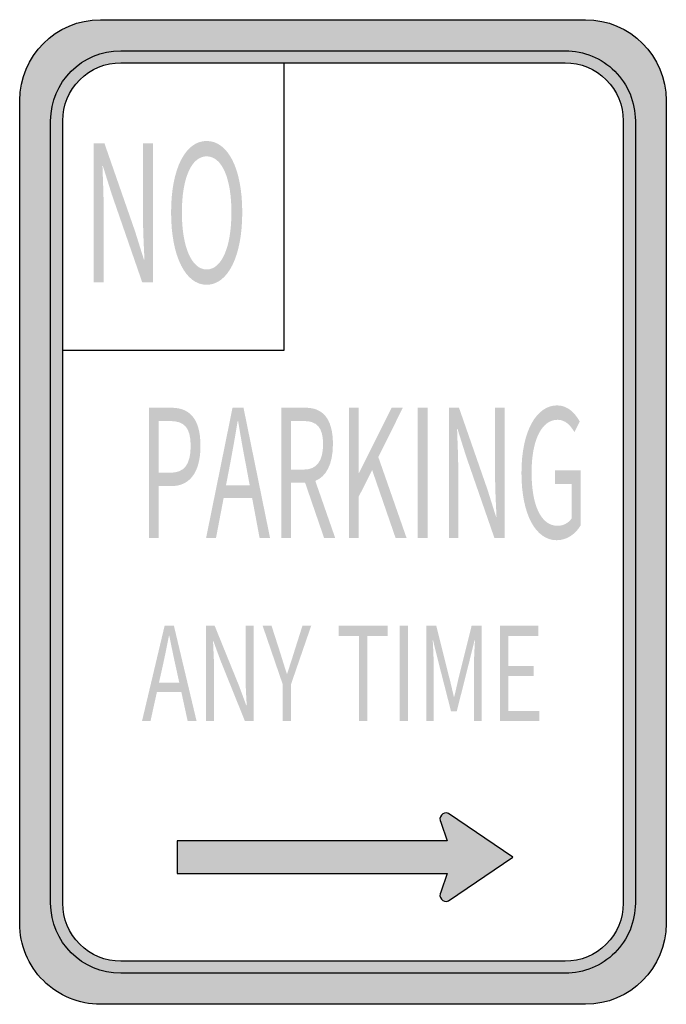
# Model space of a CAD drawing. Header units: inches. Extents: x -5.9 to 5.9, y -9 to 9.
import ezdxf

# ---------------------------------------------------------------- set-up
doc = ezdxf.new("R2010")
doc.units = ezdxf.units.IN
doc.header["$MEASUREMENT"] = 0

msp = doc.modelspace()

# ---------------------------------------------------------------- hatches: boundary and pattern name
h = msp.add_hatch(color=7)
edge = h.paths.add_edge_path()
edge.add_spline(control_points=[(-5.911, 7.522), (-5.911, 8.338), (-5.25, 9), (-4.434, 9)], knot_values=[0, 0, 0, 0, 1, 1, 1, 1], degree=3, periodic=0)
edge.add_line((-4.434, 9), (4.434, 9))
edge.add_spline(control_points=[(4.434, 9), (5.25, 9), (5.911, 8.338), (5.911, 7.522)], knot_values=[0, 0, 0, 0, 1, 1, 1, 1], degree=3, periodic=0)
edge.add_line((5.911, 7.522), (5.911, -7.522))
edge.add_spline(control_points=[(5.911, -7.522), (5.911, -8.338), (5.25, -9), (4.434, -9)], knot_values=[0, 0, 0, 0, 1, 1, 1, 1], degree=3, periodic=0)
edge.add_line((4.434, -9), (-4.434, -9))
edge.add_spline(control_points=[(-4.434, -9), (-4.825, -9), (-5.201, -8.844), (-5.479, -8.567), (-5.756, -8.29), (-5.911, -7.914), (-5.911, -7.522)], knot_values=[0, 0, 0, 0, 1, 1, 1, 2, 2, 2, 2], degree=3, periodic=0)
edge.add_line((-5.911, -7.522), (-5.911, 7.522))
edge = h.paths.add_edge_path(flags=0)
edge.add_spline(control_points=[(4.064, 8.212), (4.345, 8.212), (4.614, 8.1), (4.813, 7.902), (5.012, 7.703), (5.123, 7.434), (5.123, 7.153)], knot_values=[0, 0, 0, 0, 1, 1, 1, 2, 2, 2, 2], degree=3, periodic=0)
edge.add_line((5.123, 7.153), (5.123, -7.153))
edge.add_spline(control_points=[(5.123, -7.153), (5.123, -7.434), (5.012, -7.703), (4.813, -7.902), (4.614, -8.1), (4.345, -8.212), (4.064, -8.212)], knot_values=[0, 0, 0, 0, 1, 1, 1, 2, 2, 2, 2], degree=3, periodic=0)
edge.add_line((4.064, -8.212), (-4.064, -8.212))
edge.add_spline(control_points=[(-4.064, -8.212), (-4.345, -8.212), (-4.614, -8.1), (-4.813, -7.902), (-5.012, -7.703), (-5.123, -7.434), (-5.123, -7.153)], knot_values=[0, 0, 0, 0, 1, 1, 1, 2, 2, 2, 2], degree=3, periodic=0)
edge.add_line((-5.123, -7.153), (-5.123, 7.153))
edge.add_spline(control_points=[(-5.123, 7.153), (-5.123, 7.434), (-5.012, 7.703), (-4.813, 7.902), (-4.614, 8.1), (-4.345, 8.212), (-4.064, 8.212)], knot_values=[0, 0, 0, 0, 1, 1, 1, 2, 2, 2, 2], degree=3, periodic=0)
edge.add_line((-4.064, 8.212), (4.064, 8.212))
h = msp.add_hatch(color=7)
edge = h.paths.add_edge_path()
edge.add_spline(control_points=[(-4.064, 8.433), (-4.771, 8.433), (-5.345, 7.86), (-5.345, 7.153)], knot_values=[0, 0, 0, 0, 1, 1, 1, 1], degree=3, periodic=0)
edge.add_line((-5.345, 7.153), (-5.345, -7.153))
edge.add_spline(control_points=[(-5.345, -7.153), (-5.345, -7.492), (-5.21, -7.818), (-4.97, -8.058), (-4.73, -8.299), (-4.404, -8.433), (-4.064, -8.433)], knot_values=[0, 0, 0, 0, 1, 1, 1, 2, 2, 2, 2], degree=3, periodic=0)
edge.add_line((-4.064, -8.433), (4.064, -8.433))
edge.add_spline(control_points=[(4.064, -8.433), (4.771, -8.433), (5.345, -7.86), (5.345, -7.153)], knot_values=[0, 0, 0, 0, 1, 1, 1, 1], degree=3, periodic=0)
edge.add_line((5.345, -7.153), (5.345, 7.153))
edge.add_spline(control_points=[(5.345, 7.153), (5.345, 7.86), (4.771, 8.433), (4.064, 8.433)], knot_values=[0, 0, 0, 0, 1, 1, 1, 1], degree=3, periodic=0)
edge.add_line((4.064, 8.433), (-4.064, 8.433))
edge = h.paths.add_edge_path(flags=0)
edge.add_spline(control_points=[(-4.064, 8.212), (-4.345, 8.212), (-4.614, 8.1), (-4.813, 7.902), (-5.012, 7.703), (-5.123, 7.434), (-5.123, 7.153)], knot_values=[0, 0, 0, 0, 1, 1, 1, 2, 2, 2, 2], degree=3, periodic=0)
edge.add_line((-5.123, 7.153), (-5.123, -7.153))
edge.add_spline(control_points=[(-5.123, -7.153), (-5.123, -7.434), (-5.012, -7.703), (-4.813, -7.902), (-4.614, -8.1), (-4.345, -8.212), (-4.064, -8.212)], knot_values=[0, 0, 0, 0, 1, 1, 1, 2, 2, 2, 2], degree=3, periodic=0)
edge.add_line((-4.064, -8.212), (4.064, -8.212))
edge.add_spline(control_points=[(4.064, -8.212), (4.649, -8.212), (5.123, -7.738), (5.123, -7.153)], knot_values=[0, 0, 0, 0, 1, 1, 1, 1], degree=3, periodic=0)
edge.add_line((5.123, -7.153), (5.123, 7.153))
edge.add_spline(control_points=[(5.123, 7.153), (5.123, 7.434), (5.012, 7.703), (4.813, 7.902), (4.614, 8.1), (4.345, 8.212), (4.064, 8.212)], knot_values=[0, 0, 0, 0, 1, 1, 1, 2, 2, 2, 2], degree=3, periodic=0)
edge.add_line((4.064, 8.212), (-4.064, 8.212))
h = msp.add_hatch(color=7)
edge = h.paths.add_edge_path()
edge.add_line((-4.556, 4.199), (-4.376, 4.199))
edge.add_line((-4.376, 4.199), (-4.376, 5.532))
edge.add_spline(control_points=[(-4.376, 5.532), (-4.376, 5.799), (-4.39, 6.069), (-4.398, 6.325)], knot_values=[0, 0, 0, 0, 1, 1, 1, 1], degree=3, periodic=0)
edge.add_line((-4.398, 6.325), (-4.39, 6.325))
edge.add_line((-4.39, 6.325), (-4.226, 5.802))
edge.add_line((-4.226, 5.802), (-3.671, 4.199))
edge.add_line((-3.671, 4.199), (-3.474, 4.199))
edge.add_line((-3.474, 4.199), (-3.474, 6.738))
edge.add_line((-3.474, 6.738), (-3.657, 6.738))
edge.add_line((-3.657, 6.738), (-3.657, 5.418))
edge.add_spline(control_points=[(-3.657, 5.418), (-3.657, 5.155), (-3.642, 4.867), (-3.63, 4.614)], knot_values=[0, 0, 0, 0, 1, 1, 1, 1], degree=3, periodic=0)
edge.add_line((-3.63, 4.614), (-3.64, 4.614))
edge.add_line((-3.64, 4.614), (-3.804, 5.137))
edge.add_line((-3.804, 5.137), (-4.361, 6.738))
edge.add_line((-4.361, 6.738), (-4.556, 6.738))
edge.add_line((-4.556, 6.738), (-4.556, 4.199))
h = msp.add_hatch(color=7)
edge = h.paths.add_edge_path()
edge.add_spline(control_points=[(-2.493, 4.154), (-2.11, 4.154), (-1.842, 4.663), (-1.842, 5.477), (-1.842, 6.291), (-2.11, 6.783), (-2.493, 6.783), (-2.875, 6.783), (-3.143, 6.291), (-3.143, 5.477), (-3.143, 4.663), (-2.875, 4.154), (-2.493, 4.154)], knot_values=[0, 0, 0, 0, 1, 1, 1, 2, 2, 2, 3, 3, 3, 4, 4, 4, 4], degree=3, periodic=0)
edge = h.paths.add_edge_path(flags=0)
edge.add_spline(control_points=[(-2.493, 4.434), (-2.767, 4.434), (-2.946, 4.843), (-2.946, 5.477), (-2.946, 6.111), (-2.767, 6.502), (-2.493, 6.502), (-2.218, 6.502), (-2.04, 6.111), (-2.04, 5.477), (-2.04, 4.843), (-2.218, 4.434), (-2.493, 4.434)], knot_values=[0, 0, 0, 0, 1, 1, 1, 2, 2, 2, 3, 3, 3, 4, 4, 4, 4], degree=3, periodic=0)
h = msp.add_hatch(color=7)
edge = h.paths.add_edge_path()
edge.add_line((-3.547, -0.474), (-3.368, -0.474))
edge.add_line((-3.368, -0.474), (-3.368, 0.474))
edge.add_line((-3.368, 0.474), (-3.132, 0.474))
edge.add_spline(control_points=[(-3.132, 0.474), (-2.819, 0.474), (-2.606, 0.705), (-2.606, 1.208), (-2.606, 1.728), (-2.821, 1.906), (-3.14, 1.906)], knot_values=[0, 0, 0, 0, 1, 1, 1, 2, 2, 2, 2], degree=3, periodic=0)
edge.add_line((-3.14, 1.906), (-3.547, 1.906))
edge.add_line((-3.547, 1.906), (-3.547, -0.474))
edge = h.paths.add_edge_path(flags=0)
edge.add_line((-3.368, 0.718), (-3.368, 1.663))
edge.add_line((-3.368, 1.663), (-3.163, 1.663))
edge.add_spline(control_points=[(-3.163, 1.663), (-2.912, 1.663), (-2.785, 1.556), (-2.785, 1.208), (-2.785, 0.867), (-2.904, 0.718), (-3.156, 0.718)], knot_values=[0, 0, 0, 0, 1, 1, 1, 2, 2, 2, 2], degree=3, periodic=0)
edge.add_line((-3.156, 0.718), (-3.368, 0.718))
h = msp.add_hatch(color=7)
h.paths.add_polyline_path([(-2.503, -0.474), (-2.322, -0.474), (-2.183, 0.253), (-1.661, 0.253), (-1.525, -0.474), (-1.334, -0.474), (-1.819, 1.906), (-2.02, 1.906), (-2.503, -0.474)])
edge = h.paths.add_edge_path(flags=0)
edge.add_line((-2.139, 0.49), (-2.068, 0.857))
edge.add_spline(control_points=[(-2.068, 0.857), (-2.018, 1.127), (-1.971, 1.384), (-1.926, 1.663)], knot_values=[0, 0, 0, 0, 1, 1, 1, 1], degree=3, periodic=0)
edge.add_line((-1.926, 1.663), (-1.918, 1.663))
edge.add_spline(control_points=[(-1.918, 1.663), (-1.872, 1.387), (-1.827, 1.127), (-1.774, 0.857)], knot_values=[0, 0, 0, 0, 1, 1, 1, 1], degree=3, periodic=0)
edge.add_line((-1.774, 0.857), (-1.706, 0.49))
edge.add_line((-1.706, 0.49), (-2.139, 0.49))
h = msp.add_hatch(color=7)
edge = h.paths.add_edge_path()
edge.add_line((-0.346, -0.474), (-0.143, -0.474))
edge.add_line((-0.143, -0.474), (-0.506, 0.568))
edge.add_spline(control_points=[(-0.506, 0.568), (-0.313, 0.646), (-0.184, 0.867), (-0.184, 1.241), (-0.184, 1.734), (-0.393, 1.906), (-0.683, 1.906)], knot_values=[0, 0, 0, 0, 1, 1, 1, 2, 2, 2, 2], degree=3, periodic=0)
edge.add_line((-0.683, 1.906), (-1.129, 1.906))
edge.add_line((-1.129, 1.906), (-1.129, -0.474))
edge.add_line((-1.129, -0.474), (-0.95, -0.474))
edge.add_line((-0.95, -0.474), (-0.95, 0.536))
edge.add_line((-0.95, 0.536), (-0.693, 0.536))
edge.add_line((-0.693, 0.536), (-0.346, -0.474))
edge = h.paths.add_edge_path(flags=0)
edge.add_line((-0.95, 0.776), (-0.95, 1.663))
edge.add_line((-0.95, 1.663), (-0.71, 1.663))
edge.add_spline(control_points=[(-0.71, 1.663), (-0.486, 1.663), (-0.364, 1.552), (-0.364, 1.241), (-0.364, 0.929), (-0.486, 0.776), (-0.71, 0.776)], knot_values=[0, 0, 0, 0, 1, 1, 1, 2, 2, 2, 2], degree=3, periodic=0)
edge.add_line((-0.71, 0.776), (-0.95, 0.776))
for points in [[(0.108, -0.474), (0.287, -0.474), (0.287, 0.279), (0.533, 0.767), (0.961, -0.474), (1.162, -0.474), (0.646, 1.004), (1.094, 1.906), (0.889, 1.906), (0.291, 0.711), (0.287, 0.711), (0.287, 1.906), (0.108, 1.906), (0.108, -0.474)], [(1.367, -0.474), (1.546, -0.474), (1.546, 1.906), (1.367, 1.906), (1.367, -0.474)], [(0.29, -3.823), (0.445, -3.823), (0.445, -2.266), (0.814, -2.266), (0.814, -2.081), (-0.079, -2.081), (-0.079, -2.266), (0.29, -2.266), (0.29, -3.823)], [(1.034, -3.823), (1.187, -3.823), (1.187, -2.081), (1.034, -2.081), (1.034, -3.823)], [(2.872, -3.823), (3.592, -3.823), (3.592, -3.635), (3.025, -3.635), (3.025, -3), (3.488, -3), (3.488, -2.813), (3.025, -2.813), (3.025, -2.266), (3.574, -2.266), (3.574, -2.081), (2.872, -2.081), (2.872, -3.823)]]:
    msp.add_hatch(color=7).paths.add_polyline_path(points)
h = msp.add_hatch(color=7)
edge = h.paths.add_edge_path()
edge.add_line((1.938, -0.474), (2.107, -0.474))
edge.add_line((2.107, -0.474), (2.107, 0.776))
edge.add_spline(control_points=[(2.107, 0.776), (2.107, 1.026), (2.093, 1.28), (2.086, 1.52)], knot_values=[0, 0, 0, 0, 1, 1, 1, 1], degree=3, periodic=0)
edge.add_line((2.086, 1.52), (2.093, 1.52))
edge.add_line((2.093, 1.52), (2.247, 1.03))
edge.add_line((2.247, 1.03), (2.768, -0.474))
edge.add_line((2.768, -0.474), (2.953, -0.474))
edge.add_line((2.953, -0.474), (2.953, 1.906))
edge.add_line((2.953, 1.906), (2.781, 1.906))
edge.add_line((2.781, 1.906), (2.781, 0.669))
edge.add_spline(control_points=[(2.781, 0.669), (2.781, 0.422), (2.795, 0.153), (2.807, -0.084)], knot_values=[0, 0, 0, 0, 1, 1, 1, 1], degree=3, periodic=0)
edge.add_line((2.807, -0.084), (2.797, -0.084))
edge.add_line((2.797, -0.084), (2.643, 0.406))
edge.add_line((2.643, 0.406), (2.121, 1.906))
edge.add_line((2.121, 1.906), (1.938, 1.906))
edge.add_line((1.938, 1.906), (1.938, -0.474))
h = msp.add_hatch(color=7)
edge = h.paths.add_edge_path()
edge.add_spline(control_points=[(3.907, -0.516), (4.098, -0.516), (4.256, -0.399), (4.348, -0.24)], knot_values=[0, 0, 0, 0, 1, 1, 1, 1], degree=3, periodic=0)
edge.add_line((4.348, -0.24), (4.348, 0.76))
edge.add_line((4.348, 0.76), (3.878, 0.76))
edge.add_line((3.878, 0.76), (3.878, 0.51))
edge.add_line((3.878, 0.51), (4.182, 0.51))
edge.add_line((4.182, 0.51), (4.182, -0.114))
edge.add_spline(control_points=[(4.182, -0.114), (4.126, -0.201), (4.026, -0.253), (3.925, -0.253), (3.619, -0.253), (3.448, 0.124), (3.448, 0.724), (3.448, 1.319), (3.635, 1.686), (3.923, 1.686), (4.065, 1.686), (4.159, 1.585), (4.231, 1.461)], knot_values=[0, 0, 0, 0, 1, 1, 1, 2, 2, 2, 3, 3, 3, 4, 4, 4, 4], degree=3, periodic=0)
edge.add_line((4.231, 1.461), (4.328, 1.656))
edge.add_spline(control_points=[(4.328, 1.656), (4.247, 1.799), (4.116, 1.949), (3.917, 1.949), (3.539, 1.949), (3.263, 1.484), (3.263, 0.715), (3.263, -0.058), (3.531, -0.516), (3.907, -0.516)], knot_values=[0, 0, 0, 0, 1, 1, 1, 2, 2, 2, 3, 3, 3, 3], degree=3, periodic=0)
h = msp.add_hatch(color=7)
h.paths.add_polyline_path([(-3.675, -3.823), (-3.52, -3.823), (-3.402, -3.29), (-2.956, -3.29), (-2.84, -3.823), (-2.677, -3.823), (-3.091, -2.081), (-3.262, -2.081), (-3.675, -3.823)])
edge = h.paths.add_edge_path(flags=0)
edge.add_line((-3.364, -3.117), (-3.304, -2.848))
edge.add_spline(control_points=[(-3.304, -2.848), (-3.26, -2.651), (-3.221, -2.463), (-3.182, -2.259)], knot_values=[0, 0, 0, 0, 1, 1, 1, 1], degree=3, periodic=0)
edge.add_line((-3.182, -2.259), (-3.176, -2.259))
edge.add_spline(control_points=[(-3.176, -2.259), (-3.136, -2.461), (-3.097, -2.651), (-3.053, -2.848)], knot_values=[0, 0, 0, 0, 1, 1, 1, 1], degree=3, periodic=0)
edge.add_line((-3.053, -2.848), (-2.994, -3.117))
edge.add_line((-2.994, -3.117), (-3.364, -3.117))
h = msp.add_hatch(color=7)
edge = h.paths.add_edge_path()
edge.add_line((-2.502, -3.823), (-2.357, -3.823))
edge.add_line((-2.357, -3.823), (-2.357, -2.908))
edge.add_spline(control_points=[(-2.357, -2.908), (-2.357, -2.725), (-2.369, -2.539), (-2.376, -2.363)], knot_values=[0, 0, 0, 0, 1, 1, 1, 1], degree=3, periodic=0)
edge.add_line((-2.376, -2.363), (-2.369, -2.363))
edge.add_line((-2.369, -2.363), (-2.237, -2.722))
edge.add_line((-2.237, -2.722), (-1.793, -3.823))
edge.add_line((-1.793, -3.823), (-1.635, -3.823))
edge.add_line((-1.635, -3.823), (-1.635, -2.081))
edge.add_line((-1.635, -2.081), (-1.782, -2.081))
edge.add_line((-1.782, -2.081), (-1.782, -2.986))
edge.add_spline(control_points=[(-1.782, -2.986), (-1.782, -3.167), (-1.77, -3.364), (-1.76, -3.537)], knot_values=[0, 0, 0, 0, 1, 1, 1, 1], degree=3, periodic=0)
edge.add_line((-1.76, -3.537), (-1.768, -3.537))
edge.add_line((-1.768, -3.537), (-1.9, -3.179))
edge.add_line((-1.9, -3.179), (-2.346, -2.081))
edge.add_line((-2.346, -2.081), (-2.502, -2.081))
edge.add_line((-2.502, -2.081), (-2.502, -3.823))
h = msp.add_hatch(color=7)
edge = h.paths.add_edge_path()
edge.add_line((-1.103, -3.823), (-0.95, -3.823))
edge.add_line((-0.95, -3.823), (-0.95, -3.148))
edge.add_line((-0.95, -3.148), (-0.582, -2.081))
edge.add_line((-0.582, -2.081), (-0.742, -2.081))
edge.add_line((-0.742, -2.081), (-0.898, -2.573))
edge.add_spline(control_points=[(-0.898, -2.573), (-0.937, -2.701), (-0.978, -2.824), (-1.021, -2.955)], knot_values=[0, 0, 0, 0, 1, 1, 1, 1], degree=3, periodic=0)
edge.add_line((-1.021, -2.955), (-1.028, -2.955))
edge.add_spline(control_points=[(-1.028, -2.955), (-1.071, -2.824), (-1.108, -2.701), (-1.148, -2.573)], knot_values=[0, 0, 0, 0, 1, 1, 1, 1], degree=3, periodic=0)
edge.add_line((-1.148, -2.573), (-1.306, -2.081))
edge.add_line((-1.306, -2.081), (-1.469, -2.081))
edge.add_line((-1.469, -2.081), (-1.103, -3.148))
edge.add_line((-1.103, -3.148), (-1.103, -3.823))
h = msp.add_hatch(color=7)
edge = h.paths.add_edge_path()
edge.add_line((1.521, -3.823), (1.659, -3.823))
edge.add_line((1.659, -3.823), (1.659, -2.858))
edge.add_spline(control_points=[(1.659, -2.858), (1.659, -2.708), (1.65, -2.497), (1.64, -2.344)], knot_values=[0, 0, 0, 0, 1, 1, 1, 1], degree=3, periodic=0)
edge.add_line((1.64, -2.344), (1.646, -2.344))
edge.add_line((1.646, -2.344), (1.744, -2.741))
edge.add_line((1.744, -2.741), (1.976, -3.647))
edge.add_line((1.976, -3.647), (2.079, -3.647))
edge.add_line((2.079, -3.647), (2.308, -2.741))
edge.add_line((2.308, -2.741), (2.406, -2.344))
edge.add_line((2.406, -2.344), (2.413, -2.344))
edge.add_spline(control_points=[(2.413, -2.344), (2.405, -2.497), (2.393, -2.708), (2.393, -2.858)], knot_values=[0, 0, 0, 0, 1, 1, 1, 1], degree=3, periodic=0)
edge.add_line((2.393, -2.858), (2.393, -3.823))
edge.add_line((2.393, -3.823), (2.536, -3.823))
edge.add_line((2.536, -3.823), (2.536, -2.081))
edge.add_line((2.536, -2.081), (2.351, -2.081))
edge.add_line((2.351, -2.081), (2.119, -3.012))
edge.add_spline(control_points=[(2.119, -3.012), (2.09, -3.131), (2.065, -3.255), (2.034, -3.376)], knot_values=[0, 0, 0, 0, 1, 1, 1, 1], degree=3, periodic=0)
edge.add_line((2.034, -3.376), (2.027, -3.376))
edge.add_spline(control_points=[(2.027, -3.376), (1.997, -3.255), (1.971, -3.131), (1.939, -3.012)], knot_values=[0, 0, 0, 0, 1, 1, 1, 1], degree=3, periodic=0)
edge.add_line((1.939, -3.012), (1.706, -2.081))
edge.add_line((1.706, -2.081), (1.521, -2.081))
edge.add_line((1.521, -2.081), (1.521, -3.823))
h = msp.add_hatch(color=7)
edge = h.paths.add_edge_path()
edge.add_line((3.106, -6.31), (1.929, -5.509))
edge.add_spline(control_points=[(1.929, -5.509), (1.883, -5.49), (1.831, -5.502), (1.799, -5.54), (1.767, -5.577), (1.764, -5.631), (1.79, -5.672)], knot_values=[0, 0, 0, 0, 1, 1, 1, 2, 2, 2, 2], degree=3, periodic=0)
edge.add_line((1.79, -5.672), (1.904, -6.011))
edge.add_line((1.904, -6.011), (-3.031, -6.011))
edge.add_line((-3.031, -6.011), (-3.031, -6.609))
edge.add_line((-3.031, -6.609), (1.904, -6.609))
edge.add_line((1.904, -6.609), (1.79, -6.948))
edge.add_spline(control_points=[(1.79, -6.948), (1.764, -6.989), (1.767, -7.043), (1.799, -7.08), (1.831, -7.118), (1.883, -7.13), (1.929, -7.111)], knot_values=[0, 0, 0, 0, 1, 1, 1, 2, 2, 2, 2], degree=3, periodic=0)
edge.add_line((1.929, -7.111), (3.106, -6.31))

# ---------------------------------------------------------------- linework, layer by layer
at = {"color": 7}
for p, q in [((-1.082, 8.212), (-1.082, 2.955)), ((-1.082, 2.955), (-5.123, 2.955))]:
    msp.add_line(p, q, dxfattribs=at)
for points in [[(-4.434, 9), (4.434, 9)], [(-4.064, 8.433), (4.064, 8.433)], [(-4.064, 8.212), (4.064, 8.212)], [(-5.911, -7.522), (-5.911, 7.522)], [(5.911, 7.522), (5.911, -7.522)], [(-5.345, -7.153), (-5.345, 7.153)], [(-5.123, -7.153), (-5.123, 7.153)], [(5.123, 7.153), (5.123, -7.153)], [(5.345, 7.153), (5.345, -7.153)], [(3.106, -6.31), (1.929, -5.509)], [(1.79, -5.672), (1.904, -6.011), (-3.031, -6.011), (-3.031, -6.609), (1.904, -6.609), (1.79, -6.948)], [(1.929, -7.111), (3.106, -6.31)], [(4.064, -8.212), (-4.064, -8.212)], [(4.064, -8.433), (-4.064, -8.433)], [(4.434, -9), (-4.434, -9)]]:
    msp.add_lwpolyline(points, dxfattribs=at)
for points in [[(-5.911, 7.522), (-5.911, 8.338), (-5.25, 9), (-4.434, 9)], [(4.434, 9), (5.25, 9), (5.911, 8.338), (5.911, 7.522)], [(-5.345, 7.153), (-5.345, 7.86), (-4.771, 8.433), (-4.064, 8.433)], [(-4.064, -8.433), (-4.771, -8.433), (-5.345, -7.86), (-5.345, -7.153)], [(5.911, -7.522), (5.911, -8.338), (5.25, -9), (4.434, -9)]]:
    msp.add_open_spline(points, degree=3, dxfattribs=at)
for points in [[(4.064, 8.433), (4.404, 8.433), (4.73, 8.299), (4.97, 8.058), (5.21, 7.818), (5.345, 7.492), (5.345, 7.153)], [(-5.123, 7.153), (-5.123, 7.434), (-5.012, 7.703), (-4.813, 7.902), (-4.614, 8.1), (-4.345, 8.212), (-4.064, 8.212)], [(4.064, 8.212), (4.345, 8.212), (4.614, 8.1), (4.813, 7.902), (5.012, 7.703), (5.123, 7.434), (5.123, 7.153)], [(1.929, -5.509), (1.883, -5.49), (1.831, -5.502), (1.799, -5.54), (1.767, -5.577), (1.764, -5.631), (1.79, -5.672)], [(1.79, -6.948), (1.764, -6.989), (1.767, -7.043), (1.799, -7.08), (1.831, -7.118), (1.883, -7.13), (1.929, -7.111)], [(-4.064, -8.212), (-4.345, -8.212), (-4.614, -8.1), (-4.813, -7.902), (-5.012, -7.703), (-5.123, -7.434), (-5.123, -7.153)], [(5.345, -7.153), (5.345, -7.492), (5.21, -7.818), (4.97, -8.058), (4.73, -8.299), (4.404, -8.433), (4.064, -8.433)], [(5.123, -7.153), (5.123, -7.434), (5.012, -7.703), (4.813, -7.902), (4.614, -8.1), (4.345, -8.212), (4.064, -8.212)], [(-4.434, -9), (-4.825, -9), (-5.201, -8.844), (-5.479, -8.567), (-5.756, -8.29), (-5.911, -7.914), (-5.911, -7.522)]]:
    msp.add_open_spline(points, degree=3, knots=[0, 0, 0, 0, 1, 1, 1, 2, 2, 2, 2], dxfattribs=at)

doc.saveas('drawing.dxf')
